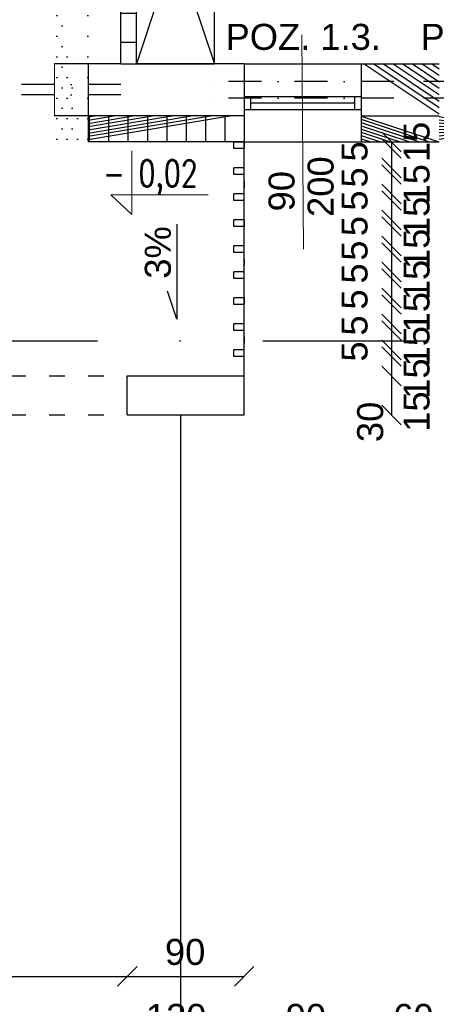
# Model space of a CAD drawing. Header units: millimetres. Extents: x 6528 to 149658, y 3342 to 12852.
# Tile 47 of 122: x 68470 to 68791, y 6587 to 7345. Entities that reach past the tile are written whole.
import ezdxf

# ---------------------------------------------------------------- set-up
doc = ezdxf.new("R2010")
doc.units = ezdxf.units.MM
doc.linetypes.add('ACAD_ISO03W100', pattern=[30, 12, -18])
doc.linetypes.add('DASHDOTX2', pattern=[50.8, 25.4, -12.7, 0, -12.7])
doc.layers.add('&_opisy_100', color=51, linetype='Continuous', lineweight=20)
doc.styles.add('Romans', font='romans.shx', dxfattribs={"width": 0.75})
doc.styles.get("Standard").update_dxf_attribs({"font": 'arial.ttf'})
doc.dimstyles.new('ISO-25', dxfattribs={"dimtxt": 2.5, "dimasz": 2.5, "dimexe": 1.25, "dimexo": 0.625, "dimtad": 1, "dimtxsty": 'Standard', "dimcen": 2.5, "dimadec": 0, "dimazin": 0, "dimtfac": 1, "dimtmove": 0, "dimatfit": 3, "dimfxl": 1, "dimarcsym": 0})
pattern_1 = [(45, (-1177794257.981769, -935731374.6151185), (-11.22532015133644, 11.22532015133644), [])]
pattern_2 = [(0, (-1177796886.520526, -935731374.6151185), (3.96875, 7.9375), [0, -7.9375])]

# ---------------------------------------------------------------- blocks, each defined once
blk = doc.blocks.new('_Oblique')
at = {"color": 0, "linetype": 'ByBlock', "lineweight": -2}
blk.add_line((-0.5, -0.5), (0.5, 0.5), dxfattribs=at)
blk = doc.blocks.new('*D2204')
at = {"color": 0, "lineweight": -2, "transparency": 16777216}
blk.add_line((68313.06000440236, 6558.943905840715), (68523.06000440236, 6558.943905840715), dxfattribs=at)
at = {"layer": 'Defpoints', "color": 0, "transparency": 16777216}
for p in [(68313.06000440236, 7250.670604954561), (68523.06000440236, 7250.670604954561), (68523.06000440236, 6558.943905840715)]:
    blk.add_point(p, dxfattribs=at)
at = {"color": 0, "lineweight": -2, "transparency": 16777216, "xscale": 15, "yscale": 15, "zscale": 15, "rotation": 180}
blk.add_blockref('_Oblique', (68313.06000440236, 6558.943905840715), dxfattribs=at)
at = {"color": 0, "lineweight": -2, "transparency": 16777216, "xscale": 15, "yscale": 15, "zscale": 15}
blk.add_blockref('_Oblique', (68523.06000440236, 6558.943905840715), dxfattribs=at)
at = {"color": 0, "transparency": 16777216, "insert": (68420.19908325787, 6577.617698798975), "char_height": 20, "attachment_point": 5}
blk.add_mtext('210', dxfattribs=at)
blk = doc.blocks.new('*D2165')
at = {"color": 0, "lineweight": -2, "transparency": 16777216}
blk.add_line((68523.06000440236, 6558.943905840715), (68643.06000440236, 6558.943905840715), dxfattribs=at)
at = {"layer": 'Defpoints', "color": 0, "transparency": 16777216}
for p in [(68523.06000440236, 7250.670604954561), (68643.06000440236, 7250.670604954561), (68643.06000440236, 6558.943905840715)]:
    blk.add_point(p, dxfattribs=at)
at = {"color": 0, "lineweight": -2, "transparency": 16777216, "xscale": 15, "yscale": 15, "zscale": 15, "rotation": 180}
blk.add_blockref('_Oblique', (68523.06000440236, 6558.943905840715), dxfattribs=at)
at = {"color": 0, "lineweight": -2, "transparency": 16777216, "xscale": 15, "yscale": 15, "zscale": 15}
blk.add_blockref('_Oblique', (68643.06000440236, 6558.943905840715), dxfattribs=at)
at = {"color": 0, "transparency": 16777216, "insert": (68590.65008180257, 6577.617698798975), "char_height": 20, "attachment_point": 5}
blk.add_mtext('120', dxfattribs=at)
blk = doc.blocks.new('*D2166')
at = {"color": 0, "lineweight": -2, "transparency": 16777216}
blk.add_line((68643.06000440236, 6558.943905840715), (68733.06000440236, 6558.943905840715), dxfattribs=at)
at = {"layer": 'Defpoints', "color": 0, "transparency": 16777216}
for p in [(68643.06000440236, 7250.670604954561), (68733.06000440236, 7250.670604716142), (68733.06000440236, 6558.943905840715)]:
    blk.add_point(p, dxfattribs=at)
at = {"color": 0, "lineweight": -2, "transparency": 16777216, "xscale": 15, "yscale": 15, "zscale": 15, "rotation": 180}
blk.add_blockref('_Oblique', (68643.06000440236, 6558.943905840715), dxfattribs=at)
at = {"color": 0, "lineweight": -2, "transparency": 16777216, "xscale": 15, "yscale": 15, "zscale": 15}
blk.add_blockref('_Oblique', (68733.06000440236, 6558.943905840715), dxfattribs=at)
at = {"color": 0, "transparency": 16777216, "insert": (68690.5051121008, 6577.617698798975), "char_height": 20, "attachment_point": 5}
blk.add_mtext('90', dxfattribs=at)
blk = doc.blocks.new('*D2167')
at = {"color": 0, "lineweight": -2, "transparency": 16777216}
blk.add_line((68733.06000440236, 6558.943905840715), (68793.06000440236, 6558.943905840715), dxfattribs=at)
at = {"layer": 'Defpoints', "color": 0, "transparency": 16777216}
for p in [(68733.06000440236, 7250.670604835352), (68793.06000440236, 7250.67060507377), (68793.06000440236, 6558.943905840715)]:
    blk.add_point(p, dxfattribs=at)
at = {"color": 0, "lineweight": -2, "transparency": 16777216, "xscale": 15, "yscale": 15, "zscale": 15, "rotation": 180}
blk.add_blockref('_Oblique', (68733.06000440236, 6558.943905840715), dxfattribs=at)
at = {"color": 0, "lineweight": -2, "transparency": 16777216, "xscale": 15, "yscale": 15, "zscale": 15}
blk.add_blockref('_Oblique', (68793.06000440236, 6558.943905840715), dxfattribs=at)
at = {"color": 0, "transparency": 16777216, "insert": (68773.1700844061, 6577.617698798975), "char_height": 20, "attachment_point": 5}
blk.add_mtext('60', dxfattribs=at)
blk = doc.blocks.new('*D2168')
at = {"color": 0, "lineweight": -2, "transparency": 16777216}
blk.add_line((68793.06000440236, 6558.943905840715), (68883.06000440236, 6558.943905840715), dxfattribs=at)
at = {"layer": 'Defpoints', "color": 0, "transparency": 16777216}
for p in [(68793.06000440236, 7250.67060519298), (68883.06000440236, 7250.670604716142), (68883.06000440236, 6558.943905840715)]:
    blk.add_point(p, dxfattribs=at)
at = {"color": 0, "lineweight": -2, "transparency": 16777216, "xscale": 15, "yscale": 15, "zscale": 15, "rotation": 180}
blk.add_blockref('_Oblique', (68793.06000440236, 6558.943905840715), dxfattribs=at)
at = {"color": 0, "lineweight": -2, "transparency": 16777216, "xscale": 15, "yscale": 15, "zscale": 15}
blk.add_blockref('_Oblique', (68883.06000440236, 6558.943905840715), dxfattribs=at)
at = {"color": 0, "transparency": 16777216, "insert": (68840.5051121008, 6577.617698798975), "char_height": 20, "attachment_point": 5}
blk.add_mtext('90', dxfattribs=at)
blk = doc.blocks.new('*D2174')
at = {"color": 0, "lineweight": -2, "transparency": 16777216}
blk.add_line((67478.06000440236, 6508.943905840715), (69325.06000440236, 6508.943905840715), dxfattribs=at)
at = {"layer": 'Defpoints', "color": 0, "transparency": 16777216}
for p in [(67478.06000440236, 7250.670604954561), (69325.06000440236, 7045.670604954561), (69325.06000440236, 6508.943905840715)]:
    blk.add_point(p, dxfattribs=at)
at = {"color": 0, "lineweight": -2, "transparency": 16777216, "xscale": 15, "yscale": 15, "zscale": 15, "rotation": 180}
blk.add_blockref('_Oblique', (67478.06000440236, 6508.943905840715), dxfattribs=at)
at = {"color": 0, "lineweight": -2, "transparency": 16777216, "xscale": 15, "yscale": 15, "zscale": 15}
blk.add_blockref('_Oblique', (69325.06000440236, 6508.943905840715), dxfattribs=at)
at = {"color": 0, "transparency": 16777216, "insert": (68416.71875541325, 6527.617698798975), "char_height": 20, "attachment_point": 5}
blk.add_mtext('1846', dxfattribs=at)
blk = doc.blocks.new('*D2145')
at = {"color": 0, "lineweight": -2, "transparency": 16777216}
blk.add_line((68283.06000440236, 6608.943905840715), (68553.06000440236, 6608.943905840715), dxfattribs=at)
at = {"layer": 'Defpoints', "color": 0, "transparency": 16777216}
for p in [(68283.06000440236, 7040.670604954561), (68553.06000440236, 7040.670604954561), (68553.06000440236, 6608.943905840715)]:
    blk.add_point(p, dxfattribs=at)
at = {"color": 0, "lineweight": -2, "transparency": 16777216, "xscale": 15, "yscale": 15, "zscale": 15, "rotation": 180}
blk.add_blockref('_Oblique', (68283.06000440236, 6608.943905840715), dxfattribs=at)
at = {"color": 0, "lineweight": -2, "transparency": 16777216, "xscale": 15, "yscale": 15, "zscale": 15}
blk.add_blockref('_Oblique', (68553.06000440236, 6608.943905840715), dxfattribs=at)
at = {"color": 0, "transparency": 16777216, "insert": (68365.87610666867, 6627.617698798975), "char_height": 20, "attachment_point": 5}
blk.add_mtext('270', dxfattribs=at)
blk = doc.blocks.new('*D2146')
at = {"color": 0, "lineweight": -2, "transparency": 16777216}
blk.add_line((68553.06000440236, 6608.943905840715), (68643.06000416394, 6608.943905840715), dxfattribs=at)
at = {"layer": 'Defpoints', "color": 0, "transparency": 16777216}
for p in [(68553.06000440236, 7040.670604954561), (68643.06000416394, 7040.670604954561), (68643.06000416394, 6608.943905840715)]:
    blk.add_point(p, dxfattribs=at)
at = {"color": 0, "lineweight": -2, "transparency": 16777216, "xscale": 15, "yscale": 15, "zscale": 15, "rotation": 180}
blk.add_blockref('_Oblique', (68553.06000440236, 6608.943905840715), dxfattribs=at)
at = {"color": 0, "lineweight": -2, "transparency": 16777216, "xscale": 15, "yscale": 15, "zscale": 15}
blk.add_blockref('_Oblique', (68643.06000416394, 6608.943905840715), dxfattribs=at)
at = {"color": 0, "transparency": 16777216, "insert": (68597.60687081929, 6627.617698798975), "char_height": 20, "attachment_point": 5}
blk.add_mtext('90', dxfattribs=at)
blk = doc.blocks.new('*D2149')
at = {"color": 0, "lineweight": -2, "transparency": 16777216}
blk.add_line((68756.28275101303, 7070.670604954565), (68756.28275101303, 7040.670604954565), dxfattribs=at)
at = {"layer": 'Defpoints', "color": 0, "transparency": 16777216}
for p in [(68643.06000440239, 7070.670604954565), (68643.06000416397, 7040.670604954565), (68756.28275101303, 7040.670604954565)]:
    blk.add_point(p, dxfattribs=at)
at = {"color": 0, "lineweight": -2, "transparency": 16777216, "xscale": 15, "yscale": 15, "zscale": 15}
for p, rotation in [((68756.28275101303, 7070.670604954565), 90), ((68756.28275101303, 7040.670604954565), 270)]:
    blk.add_blockref('_Oblique', p, dxfattribs=dict(at, rotation=rotation))
at = {"color": 0, "transparency": 16777216, "insert": (68740.05962746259, 7035.355508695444), "char_height": 20, "attachment_point": 5, "rotation": 90}
blk.add_mtext('30', dxfattribs=at)
blk = doc.blocks.new('*D2150')
at = {"color": 0, "lineweight": -2, "transparency": 16777216}
blk.add_line((68756.28275005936, 7145.670606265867), (68756.28275005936, 7130.670606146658), dxfattribs=at)
at = {"layer": 'Defpoints', "color": 0, "transparency": 16777216}
for p in [(68643.06000440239, 7145.670606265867), (68643.06000440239, 7130.670606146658), (68756.28275005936, 7130.670606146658)]:
    blk.add_point(p, dxfattribs=at)
at = {"color": 0, "lineweight": -2, "transparency": 16777216, "xscale": 15, "yscale": 15, "zscale": 15}
for p, rotation in [((68756.28275005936, 7145.670606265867), 90), ((68756.28275005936, 7130.670606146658), 270)]:
    blk.add_blockref('_Oblique', p, dxfattribs=dict(at, rotation=rotation))
at = {"color": 0, "transparency": 16777216, "insert": (68775.72689240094, 7119.729181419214), "char_height": 20, "attachment_point": 5, "rotation": 90}
blk.add_mtext('15', dxfattribs=at)
blk = doc.blocks.new('*D2151')
at = {"color": 0, "lineweight": -2, "transparency": 16777216}
blk.add_line((68756.28274481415, 7150.670606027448), (68756.28274481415, 7145.670605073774), dxfattribs=at)
at = {"layer": 'Defpoints', "color": 0, "transparency": 16777216}
for p in [(68643.06000440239, 7150.670606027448), (68643.06000440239, 7145.670605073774), (68756.28274481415, 7145.670605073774)]:
    blk.add_point(p, dxfattribs=at)
at = {"color": 0, "lineweight": -2, "transparency": 16777216, "xscale": 15, "yscale": 15, "zscale": 15}
for p, rotation in [((68756.28274481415, 7150.670606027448), 90), ((68756.28274481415, 7145.670605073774), 270)]:
    blk.add_blockref('_Oblique', p, dxfattribs=dict(at, rotation=rotation))
at = {"color": 0, "transparency": 16777216, "insert": (68728.02624623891, 7149.489510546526), "char_height": 20, "attachment_point": 5, "rotation": 90}
blk.add_mtext('5', dxfattribs=at)
blk = doc.blocks.new('*D2152')
at = {"color": 0, "lineweight": -2, "transparency": 16777216}
blk.add_line((68756.28274242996, 7165.670606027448), (68756.28274242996, 7150.670606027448), dxfattribs=at)
at = {"layer": 'Defpoints', "color": 0, "transparency": 16777216}
for p in [(68643.06000440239, 7165.670606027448), (68643.06000440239, 7150.670606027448), (68756.28274242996, 7150.670606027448)]:
    blk.add_point(p, dxfattribs=at)
at = {"color": 0, "lineweight": -2, "transparency": 16777216, "xscale": 15, "yscale": 15, "zscale": 15}
for p, rotation in [((68756.28274242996, 7165.670606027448), 90), ((68756.28274242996, 7150.670606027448), 270)]:
    blk.add_blockref('_Oblique', p, dxfattribs=dict(at, rotation=rotation))
at = {"color": 0, "transparency": 16777216, "insert": (68775.72688620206, 7144.464489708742), "char_height": 20, "attachment_point": 5, "rotation": 90}
blk.add_mtext('15', dxfattribs=at)
blk = doc.blocks.new('*D2153')
at = {"color": 0, "lineweight": -2, "transparency": 16777216}
blk.add_line((68756.28273766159, 7170.67060578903), (68756.28273766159, 7165.670606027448), dxfattribs=at)
at = {"layer": 'Defpoints', "color": 0, "transparency": 16777216}
for p in [(68643.05999081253, 7170.67060578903), (68643.05999605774, 7165.670606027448), (68756.28273766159, 7165.670606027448)]:
    blk.add_point(p, dxfattribs=at)
at = {"color": 0, "lineweight": -2, "transparency": 16777216, "xscale": 15, "yscale": 15, "zscale": 15}
for p, rotation in [((68756.28273766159, 7170.67060578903), 90), ((68756.28273766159, 7165.670606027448), 270)]:
    blk.add_blockref('_Oblique', p, dxfattribs=dict(at, rotation=rotation))
at = {"color": 0, "transparency": 16777216, "insert": (68728.02624004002, 7167.063276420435), "char_height": 20, "attachment_point": 5, "rotation": 90}
blk.add_mtext('5', dxfattribs=at)
blk = doc.blocks.new('*D2154')
at = {"color": 0, "lineweight": -2, "transparency": 16777216}
blk.add_line((68756.28273575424, 7185.670605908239), (68756.28273575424, 7170.67060578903), dxfattribs=at)
at = {"layer": 'Defpoints', "color": 0, "transparency": 16777216}
for p in [(68643.05998890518, 7185.670605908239), (68643.05999081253, 7170.67060578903), (68756.28273575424, 7170.67060578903)]:
    blk.add_point(p, dxfattribs=at)
at = {"color": 0, "lineweight": -2, "transparency": 16777216, "xscale": 15, "yscale": 15, "zscale": 15}
for p, rotation in [((68756.28273575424, 7185.670605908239), 90), ((68756.28273575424, 7170.67060578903), 270)]:
    blk.add_blockref('_Oblique', p, dxfattribs=dict(at, rotation=rotation))
at = {"color": 0, "transparency": 16777216, "insert": (68775.7268790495, 7168.414448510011), "char_height": 20, "attachment_point": 5, "rotation": 90}
blk.add_mtext('15', dxfattribs=at)
blk = doc.blocks.new('*D2155')
at = {"color": 0, "lineweight": -2, "transparency": 16777216}
blk.add_line((68756.28273050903, 7190.67060566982), (68756.28273050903, 7185.670605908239), dxfattribs=at)
at = {"layer": 'Defpoints', "color": 0, "transparency": 16777216}
for p in [(68643.06000440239, 7190.67060566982), (68643.05998890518, 7185.670605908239), (68756.28273050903, 7185.670605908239)]:
    blk.add_point(p, dxfattribs=at)
at = {"color": 0, "lineweight": -2, "transparency": 16777216, "xscale": 15, "yscale": 15, "zscale": 15}
for p, rotation in [((68756.28273050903, 7190.67060566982), 90), ((68756.28273050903, 7185.670605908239), 270)]:
    blk.add_blockref('_Oblique', p, dxfattribs=dict(at, rotation=rotation))
at = {"color": 0, "transparency": 16777216, "insert": (68728.02623288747, 7185.916673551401), "char_height": 20, "attachment_point": 5, "rotation": 90}
blk.add_mtext('5', dxfattribs=at)
blk = doc.blocks.new('*D2156')
at = {"color": 0, "lineweight": -2, "transparency": 16777216}
blk.add_line((68756.28272812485, 7205.67060566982), (68756.28272812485, 7190.67060566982), dxfattribs=at)
at = {"layer": 'Defpoints', "color": 0, "transparency": 16777216}
for p in [(68643.05998175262, 7205.67060566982), (68643.05998365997, 7190.67060566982), (68756.28272812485, 7190.67060566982)]:
    blk.add_point(p, dxfattribs=at)
at = {"color": 0, "lineweight": -2, "transparency": 16777216, "xscale": 15, "yscale": 15, "zscale": 15}
for p, rotation in [((68756.28272812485, 7205.67060566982), 90), ((68756.28272812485, 7190.67060566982), 270)]:
    blk.add_blockref('_Oblique', p, dxfattribs=dict(at, rotation=rotation))
at = {"color": 0, "transparency": 16777216, "insert": (68775.72687189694, 7192.987590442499), "char_height": 20, "attachment_point": 5, "rotation": 90}
blk.add_mtext('15', dxfattribs=at)
blk = doc.blocks.new('*D2157')
at = {"color": 0, "lineweight": -2, "transparency": 16777216}
blk.add_line((68756.28272335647, 7210.670605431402), (68756.28272335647, 7205.67060566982), dxfattribs=at)
at = {"layer": 'Defpoints', "color": 0, "transparency": 16777216}
for p in [(68643.05994145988, 7210.670605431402), (68643.05998175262, 7205.67060566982), (68756.28272335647, 7205.67060566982)]:
    blk.add_point(p, dxfattribs=at)
at = {"color": 0, "lineweight": -2, "transparency": 16777216, "xscale": 15, "yscale": 15, "zscale": 15}
for p, rotation in [((68756.28272335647, 7210.670605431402), 90), ((68756.28272335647, 7205.67060566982), 270)]:
    blk.add_blockref('_Oblique', p, dxfattribs=dict(at, rotation=rotation))
at = {"color": 0, "transparency": 16777216, "insert": (68728.02622573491, 7205.552328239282), "char_height": 20, "attachment_point": 5, "rotation": 90}
blk.add_mtext('5', dxfattribs=at)
blk = doc.blocks.new('*D2158')
at = {"color": 0, "lineweight": -2, "transparency": 16777216}
blk.add_line((68756.28268592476, 7225.670603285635), (68756.28268592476, 7210.670605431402), dxfattribs=at)
at = {"layer": 'Defpoints', "color": 0, "transparency": 16777216}
for p in [(68643.0599416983, 7225.670603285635), (68643.05994145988, 7210.670605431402), (68756.28268592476, 7210.670605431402)]:
    blk.add_point(p, dxfattribs=at)
at = {"color": 0, "lineweight": -2, "transparency": 16777216, "xscale": 15, "yscale": 15, "zscale": 15}
for p, rotation in [((68756.28268592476, 7225.670603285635), 90), ((68756.28268592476, 7210.670605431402), 270)]:
    blk.add_blockref('_Oblique', p, dxfattribs=dict(at, rotation=rotation))
at = {"color": 0, "transparency": 16777216, "insert": (68775.72682969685, 7218.096168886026), "char_height": 20, "attachment_point": 5, "rotation": 90}
blk.add_mtext('15', dxfattribs=at)
blk = doc.blocks.new('*D2159')
at = {"color": 0, "lineweight": -2, "transparency": 16777216}
blk.add_line((68756.28268020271, 7230.670603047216), (68756.28268020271, 7225.670603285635), dxfattribs=at)
at = {"layer": 'Defpoints', "color": 0, "transparency": 16777216}
for p in [(68643.05993955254, 7225.670603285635), (68643.0599416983, 7230.670603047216), (68756.28268020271, 7225.670603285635)]:
    blk.add_point(p, dxfattribs=at)
at = {"color": 0, "lineweight": -2, "transparency": 16777216, "xscale": 15, "yscale": 15, "zscale": 15}
for p, rotation in [((68756.28268020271, 7230.670603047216), 90), ((68756.28268020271, 7225.670603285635), 270)]:
    blk.add_blockref('_Oblique', p, dxfattribs=dict(at, rotation=rotation))
at = {"color": 0, "transparency": 16777216, "insert": (68728.02618353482, 7223.352094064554), "char_height": 20, "attachment_point": 5, "rotation": 90}
blk.add_mtext('5', dxfattribs=at)
blk = doc.blocks.new('*D2160')
at = {"color": 0, "lineweight": -2, "transparency": 16777216}
blk.add_line((68756.28271286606, 7245.670602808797), (68756.28271286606, 7230.670605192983), dxfattribs=at)
at = {"layer": 'Defpoints', "color": 0, "transparency": 16777216}
for p in [(68643.05996959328, 7245.670602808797), (68643.05996935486, 7230.670605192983), (68756.28271286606, 7230.670605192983)]:
    blk.add_point(p, dxfattribs=at)
at = {"color": 0, "lineweight": -2, "transparency": 16777216, "xscale": 15, "yscale": 15, "zscale": 15}
for p, rotation in [((68756.28271286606, 7245.670602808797), 90), ((68756.28271286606, 7230.670605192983), 270)]:
    blk.add_blockref('_Oblique', p, dxfattribs=dict(at, rotation=rotation))
at = {"color": 0, "transparency": 16777216, "insert": (68775.72685759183, 7250.670604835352), "char_height": 20, "attachment_point": 5, "rotation": 90}
blk.add_mtext('15', dxfattribs=at)
blk = doc.blocks.new('*D2161')
at = {"color": 0, "lineweight": -2, "transparency": 16777216}
blk.add_line((68756.28270762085, 7250.670602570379), (68756.28270762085, 7245.670602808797), dxfattribs=at)
at = {"layer": 'Defpoints', "color": 0, "transparency": 16777216}
for p in [(68643.05996959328, 7250.670602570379), (68643.05996744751, 7245.670602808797), (68756.28270762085, 7245.670602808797)]:
    blk.add_point(p, dxfattribs=at)
at = {"color": 0, "lineweight": -2, "transparency": 16777216, "xscale": 15, "yscale": 15, "zscale": 15}
for p, rotation in [((68756.28270762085, 7250.670602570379), 90), ((68756.28270762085, 7245.670602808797), 270)]:
    blk.add_blockref('_Oblique', p, dxfattribs=dict(at, rotation=rotation))
at = {"color": 0, "transparency": 16777216, "insert": (68728.0262114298, 7243.352093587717), "char_height": 20, "attachment_point": 5, "rotation": 90}
blk.add_mtext('5', dxfattribs=at)
blk = doc.blocks.new('*D2471')
at = {"color": 0, "lineweight": -2, "transparency": 16777216}
blk.add_line((68756.28275816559, 7125.670603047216), (68756.28275816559, 7110.670602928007), dxfattribs=at)
at = {"layer": 'Defpoints', "color": 0, "transparency": 16777216}
for p in [(68643.06001155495, 7125.670603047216), (68643.06001155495, 7110.670602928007), (68756.28275816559, 7110.670602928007)]:
    blk.add_point(p, dxfattribs=at)
at = {"color": 0, "lineweight": -2, "transparency": 16777216, "xscale": 15, "yscale": 15, "zscale": 15}
for p, rotation in [((68756.28275816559, 7125.670603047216), 90), ((68756.28275816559, 7110.670602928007), 270)]:
    blk.add_blockref('_Oblique', p, dxfattribs=dict(at, rotation=rotation))
at = {"color": 0, "transparency": 16777216, "insert": (68775.7268995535, 7093.573825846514), "char_height": 20, "attachment_point": 5, "rotation": 90}
blk.add_mtext('15', dxfattribs=at)
blk = doc.blocks.new('*D2472')
at = {"color": 0, "lineweight": -2, "transparency": 16777216}
blk.add_line((68756.28275292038, 7130.670602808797), (68756.28275292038, 7125.670601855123), dxfattribs=at)
at = {"layer": 'Defpoints', "color": 0, "transparency": 16777216}
for p in [(68643.06001155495, 7130.670602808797), (68643.06001155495, 7125.670601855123), (68756.28275292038, 7125.670601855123)]:
    blk.add_point(p, dxfattribs=at)
at = {"color": 0, "lineweight": -2, "transparency": 16777216, "xscale": 15, "yscale": 15, "zscale": 15}
for p, rotation in [((68756.28275292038, 7130.670602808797), 90), ((68756.28275292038, 7125.670601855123), 270)]:
    blk.add_blockref('_Oblique', p, dxfattribs=dict(at, rotation=rotation))
at = {"color": 0, "transparency": 16777216, "insert": (68728.02625339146, 7129.489507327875), "char_height": 20, "attachment_point": 5, "rotation": 90}
blk.add_mtext('5', dxfattribs=at)
blk = doc.blocks.new('*D2473')
at = {"color": 0, "lineweight": -2, "transparency": 16777216}
blk.add_line((68756.28276579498, 7105.670599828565), (68756.28276579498, 7090.670599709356), dxfattribs=at)
at = {"layer": 'Defpoints', "color": 0, "transparency": 16777216}
for p in [(68643.06001966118, 7105.670599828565), (68643.06001966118, 7090.670599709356), (68756.28276579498, 7090.670599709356)]:
    blk.add_point(p, dxfattribs=at)
at = {"color": 0, "lineweight": -2, "transparency": 16777216, "xscale": 15, "yscale": 15, "zscale": 15}
for p, rotation in [((68756.28276579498, 7105.670599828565), 90), ((68756.28276579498, 7090.670599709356), 270)]:
    blk.add_blockref('_Oblique', p, dxfattribs=dict(at, rotation=rotation))
at = {"color": 0, "transparency": 16777216, "insert": (68775.72690765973, 7068.654494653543), "char_height": 20, "attachment_point": 5, "rotation": 90}
blk.add_mtext('15', dxfattribs=at)
blk = doc.blocks.new('*D2474')
at = {"color": 0, "lineweight": -2, "transparency": 16777216}
blk.add_line((68756.28276102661, 7110.670599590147), (68756.28276102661, 7105.670598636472), dxfattribs=at)
at = {"layer": 'Defpoints', "color": 0, "transparency": 16777216}
for p in [(68643.06001966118, 7110.670599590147), (68643.06001966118, 7105.670598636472), (68756.28276102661, 7105.670598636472)]:
    blk.add_point(p, dxfattribs=at)
at = {"color": 0, "lineweight": -2, "transparency": 16777216, "xscale": 15, "yscale": 15, "zscale": 15}
for p, rotation in [((68756.28276102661, 7110.670599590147), 90), ((68756.28276102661, 7105.670598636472), 270)]:
    blk.add_blockref('_Oblique', p, dxfattribs=dict(at, rotation=rotation))
at = {"color": 0, "transparency": 16777216, "insert": (68728.0262614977, 7109.489504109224), "char_height": 20, "attachment_point": 5, "rotation": 90}
blk.add_mtext('5', dxfattribs=at)
blk = doc.blocks.new('*D2475')
at = {"color": 0, "lineweight": -2, "transparency": 16777216}
blk.add_line((68756.28277342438, 7085.670596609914), (68756.28277342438, 7070.670596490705), dxfattribs=at)
at = {"layer": 'Defpoints', "color": 0, "transparency": 16777216}
for p in [(68643.06002776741, 7085.670596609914), (68643.06002776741, 7070.670596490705), (68756.28277342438, 7070.670596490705)]:
    blk.add_point(p, dxfattribs=at)
at = {"color": 0, "lineweight": -2, "transparency": 16777216, "xscale": 15, "yscale": 15, "zscale": 15}
for p, rotation in [((68756.28277342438, 7085.670596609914), 90), ((68756.28277342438, 7070.670596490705), 270)]:
    blk.add_blockref('_Oblique', p, dxfattribs=dict(at, rotation=rotation))
at = {"color": 0, "transparency": 16777216, "insert": (68775.72691576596, 7043.254102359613), "char_height": 20, "attachment_point": 5, "rotation": 90}
blk.add_mtext('15', dxfattribs=at)
blk = doc.blocks.new('*D2476')
at = {"color": 0, "lineweight": -2, "transparency": 16777216}
blk.add_line((68756.28276913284, 7090.670596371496), (68756.28276913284, 7085.670595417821), dxfattribs=at)
at = {"layer": 'Defpoints', "color": 0, "transparency": 16777216}
for p in [(68643.06002776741, 7090.670596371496), (68643.06002776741, 7085.670595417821), (68756.28276913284, 7085.670595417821)]:
    blk.add_point(p, dxfattribs=at)
at = {"color": 0, "lineweight": -2, "transparency": 16777216, "xscale": 15, "yscale": 15, "zscale": 15}
for p, rotation in [((68756.28276913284, 7090.670596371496), 90), ((68756.28276913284, 7085.670595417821), 270)]:
    blk.add_blockref('_Oblique', p, dxfattribs=dict(at, rotation=rotation))
at = {"color": 0, "transparency": 16777216, "insert": (68728.02626960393, 7089.489500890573), "char_height": 20, "attachment_point": 5, "rotation": 90}
blk.add_mtext('5', dxfattribs=at)

msp = doc.modelspace()

# ---------------------------------------------------------------- hatches: boundary and pattern name
h = msp.add_hatch()
h.set_pattern_fill('ANSI31', color=256, scale=5)
h.set_pattern_definition(pattern_1)
h.paths.add_polyline_path([(68288.06000535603, 7490.670604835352), (68313.06000535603, 7490.670604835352), (68313.06000535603, 7502.670604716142), (68288.06000535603, 7502.670604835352), (68228.06000535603, 7502.670604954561), (68228.06000535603, 7687.670604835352), (68228.06000511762, 7687.670604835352), (68216.06000535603, 7687.670604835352), (68216.06000535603, 7502.670604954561), (68216.06000535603, 7490.670604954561), (68276.06000535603, 7490.670604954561), (68276.06000535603, 7310.670604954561), (68288.06000535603, 7310.670604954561)])
h.paths.add_polyline_path([(68560.06000535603, 7490.670604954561), (68620.06000535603, 7490.670604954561), (68620.06000535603, 7502.670604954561), (68620.06000535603, 7687.670604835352), (68608.06000535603, 7687.670604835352), (68608.06000535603, 7502.670604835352), (68560.06000535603, 7502.670604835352), (68548.06000535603, 7502.670604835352), (68523.06000535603, 7502.670604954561), (68523.06000535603, 7490.670604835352), (68548.06000535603, 7490.670604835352), (68548.06000535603, 7310.670604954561), (68548.06000559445, 7310.670604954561), (68560.06000535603, 7310.670604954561)])
h = msp.add_hatch()
h.set_pattern_fill('DOTS', color=256, scale=5)
h.set_pattern_definition(pattern_2)
h.paths.add_polyline_path([(68344.06001274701, 7310.670604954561), (68313.06000440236, 7310.67060507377), (68313.06000440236, 7293.670604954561), (68315.56000440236, 7293.670604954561), (68315.56000440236, 7290.670604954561), (68344.06001274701, 7290.670604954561)])
h.paths.add_polyline_path([(68344.06001274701, 7290.670604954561), (68320.56000440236, 7290.670604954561), (68320.56000440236, 7270.67060507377), (68344.06001274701, 7270.670604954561)])
h.paths.add_polyline_path([(68320.56000440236, 7290.670604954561), (68315.56000440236, 7290.670604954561), (68315.56000440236, 7287.670604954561), (68315.56000440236, 7270.67060507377), (68320.56000440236, 7270.67060507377)])
h.paths.add_polyline_path([(68315.56000440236, 7287.670604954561), (68313.06000440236, 7287.670604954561), (68313.06000440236, 7270.67060507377), (68315.56000440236, 7270.67060507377)])
h.paths.add_polyline_path([(68523.06000440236, 7310.670604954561), (68497.06001274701, 7310.67060507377), (68497.06001274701, 7290.670604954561), (68520.45483296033, 7290.670604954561), (68520.45483296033, 7293.670604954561), (68523.06000440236, 7293.670604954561)], flags=17)
h.paths.add_polyline_path([(68515.45483296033, 7290.670604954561), (68497.06001274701, 7290.670604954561), (68497.06001274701, 7270.670604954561), (68515.45483296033, 7270.67060507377)])
h.paths.add_polyline_path([(68520.45483296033, 7287.670604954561), (68520.45483296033, 7290.670604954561), (68515.45483296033, 7290.670604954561), (68515.45483296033, 7270.67060507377), (68520.45483296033, 7270.67060507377)], flags=17)
h.paths.add_polyline_path([(68523.06000440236, 7310.670604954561), (68497.06001274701, 7310.67060507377), (68497.06001274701, 7290.670604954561), (68520.45483296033, 7290.670604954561), (68520.45483296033, 7287.670604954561), (68520.45483296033, 7270.67060507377), (68523.06000440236, 7270.67060507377)])
h = msp.add_hatch()
h.set_pattern_fill('DOTS', color=256, scale=5)
h.set_pattern_definition(pattern_2)
h.paths.add_polyline_path([(68523.06000440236, 7310.670604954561), (68497.06001274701, 7310.67060507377), (68497.06001274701, 7290.670604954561), (68520.45483296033, 7290.670604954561), (68520.45483296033, 7293.670604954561), (68523.06000440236, 7293.670604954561)])
h = msp.add_hatch()
h.set_pattern_fill('ANSI31', color=256, scale=5)
h.set_pattern_definition([(45, (-1177796886.520526, -935731374.6151185), (-11.22532015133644, 11.22532015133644), [])])
h.paths.add_polyline_path([(68793.06000440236, 7310.670604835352), (68733.06000440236, 7310.670604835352), (68733.06000440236, 7270.670604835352), (68793.06000440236, 7270.670604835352)])
h.paths.add_polyline_path([(68953.06001274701, 7310.670604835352), (68883.06000440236, 7310.670604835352), (68883.06000440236, 7270.670604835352), (68953.06001274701, 7270.670604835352)])
h = msp.add_hatch()
h.set_pattern_fill('ANSI37', color=256, scale=5)
h.set_pattern_definition([(45, (-1177794257.981769, -935731374.6151185), (-11.22532015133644, 11.22532015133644), []), (135, (-1177794257.981769, -935731374.6151185), (-11.22532015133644, -11.22532015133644), [])])
h.paths.add_polyline_path([(67748.06000440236, 7270.670604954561), (67688.06000440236, 7270.670604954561), (67688.06000440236, 7250.670604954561), (67748.06000440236, 7250.670604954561)])
h.paths.add_polyline_path([(67953.06000440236, 7270.67060507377), (67838.06000440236, 7270.67060507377), (67838.06000440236, 7250.670604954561), (67953.06000440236, 7250.670604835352)])
h.paths.add_polyline_path([(68103.06000440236, 7270.67060507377), (68043.06000440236, 7270.67060507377), (68043.06000440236, 7250.670604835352), (68103.06000440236, 7250.67060507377), (68103.06000440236, 7250.67060519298)])
h.paths.add_polyline_path([(68313.06000440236, 7270.67060507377), (68193.06000440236, 7270.67060507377), (68193.06000440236, 7250.67060519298), (68313.06000440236, 7250.670605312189)])
h.paths.add_polyline_path([(68643.06000440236, 7270.67060507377), (68523.06000440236, 7270.67060507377), (68523.06000440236, 7250.67060507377), (68643.06000440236, 7250.67060507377), (68643.06000440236, 7250.67060519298)])
h.paths.add_polyline_path([(68793.06000440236, 7270.670604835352), (68733.06000440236, 7270.670604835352), (68733.06000440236, 7250.670604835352), (68793.06000440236, 7250.670604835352), (68793.06000440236, 7250.67060519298)])
h.paths.add_polyline_path([(68998.06000440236, 7270.670604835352), (68883.06000440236, 7270.670604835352), (68883.06000440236, 7250.670604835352), (68998.06000440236, 7250.670604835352), (68998.06000440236, 7250.67060519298)])
h.paths.add_polyline_path([(69148.06000440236, 7270.670604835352), (69088.06000440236, 7270.670604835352), (69088.06000440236, 7250.670604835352), (69148.06000440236, 7250.670604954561)])
h = msp.add_hatch()
h.set_pattern_fill('ANSI31', color=256, scale=5)
h.set_pattern_definition(pattern_1)
h.paths.add_polyline_path([(68283.06000440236, 7040.670604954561), (68283.06000440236, 7070.67060507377), (68193.06000440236, 7070.670604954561), (68193.06000440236, 7040.670604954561)])
h.paths.add_polyline_path([(68643.06000440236, 7040.670604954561), (68643.06000440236, 7070.670604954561), (68553.06000440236, 7070.67060507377), (68553.06000440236, 7040.67060507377)])

# ---------------------------------------------------------------- linework, layer by layer
at = {"layer": '&_opisy_100', "color": 0}
msp.add_lwpolyline([(68556.54721634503, 7243.888765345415), (68556.54721634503, 7194.891849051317), (68540.48407189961, 7209.924946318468), (68615.35497467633, 7209.924946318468)], dxfattribs=at)
at = {"lineweight": 30}
for p, q in [((68548.06000535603, 7310.670604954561), (68548.06000535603, 7490.670604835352)), ((68548.06000535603, 7310.670604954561), (68548.06000535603, 7490.670604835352)), ((68560.06000535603, 7310.670604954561), (68560.06000535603, 7490.670604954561)), ((68560.06000535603, 7310.670604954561), (68560.06000535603, 7490.670604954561)), ((68548.06000559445, 7310.670604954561), (68523.06000416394, 7310.670604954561)), ((68523.06000440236, 7310.670604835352), (68523.06000440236, 7250.670604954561)), ((68548.06000535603, 7310.670604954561), (68560.06000535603, 7310.670604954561)), ((68643.06000440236, 7310.670604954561), (68560.06000535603, 7310.67060507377)), ((68643.06000440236, 7310.670604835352), (68643.06000440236, 7250.670604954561)), ((68643.06001274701, 7310.670604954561), (68643.06001274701, 7270.670604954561)), ((68733.06000440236, 7310.670604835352), (68733.06000440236, 7250.670604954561)), ((68733.06000440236, 7310.670604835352), (68793.06000440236, 7310.670604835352)), ((68643.06000440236, 7270.67060507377), (68523.06000440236, 7270.67060507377)), ((68733.06000440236, 7270.670604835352), (68793.06000440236, 7270.670604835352)), ((68643.06000440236, 7250.67060507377), (68523.06000440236, 7250.67060507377)), ((68635.06000440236, 7245.67060519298), (68635.06000440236, 7250.67060507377)), ((68635.06000440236, 7250.67060507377), (68643.06000440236, 7250.67060507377)), ((68643.06000440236, 7040.670604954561), (68643.06000440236, 7250.67060519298)), ((68643.06000440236, 7250.67060519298), (68643.06000440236, 7245.67060519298)), ((68733.06000440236, 7250.670604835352), (68793.06000440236, 7250.670604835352)), ((68643.06000440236, 7245.67060519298), (68635.06000440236, 7245.67060519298)), ((68643.06000440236, 7230.67060519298), (68635.06000440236, 7230.67060519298)), ((68635.06000440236, 7225.670605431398), (68635.06000440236, 7230.670605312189)), ((68643.06000440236, 7225.670605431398), (68635.06000440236, 7225.670605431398)), ((68643.06000440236, 7220.670605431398), (68643.06000440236, 7215.670605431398)), ((68635.06000440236, 7205.670605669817), (68635.06000440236, 7210.670605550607)), ((68643.06000440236, 7210.670605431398), (68635.06000440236, 7210.670605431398)), ((68643.06000440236, 7205.670605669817), (68635.06000440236, 7205.670605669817)), ((68643.06000440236, 7190.670605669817), (68635.06000440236, 7190.670605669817)), ((68635.06000440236, 7185.670605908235), (68635.06000440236, 7190.670605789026)), ((68643.06000440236, 7190.670605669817), (68643.06000440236, 7185.670605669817)), ((68643.06000440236, 7185.670605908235), (68635.06000440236, 7185.670605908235)), ((68643.06000440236, 7170.670605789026), (68635.06000440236, 7170.670605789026)), ((68635.06000440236, 7165.670606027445), (68635.06000440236, 7170.670605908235)), ((68643.06000440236, 7165.670606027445), (68635.06000440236, 7165.670606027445)), ((68643.06000440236, 7160.670605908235), (68643.06000440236, 7155.670605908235)), ((68643.06000440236, 7150.670606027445), (68635.06000440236, 7150.670606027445)), ((68635.06000440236, 7145.670606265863), (68635.06000440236, 7150.670606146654)), ((68643.06000440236, 7145.670606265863), (68635.06000440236, 7145.670606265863)), ((68643.06000440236, 7130.670606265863), (68635.06000440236, 7130.670606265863)), ((68635.06000440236, 7125.670606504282), (68635.06000440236, 7130.670606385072)), ((68643.06000440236, 7125.670606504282), (68635.06000440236, 7125.670606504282)), ((68643.06000440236, 7130.670606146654), (68643.06000440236, 7125.670606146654)), ((68643.06000440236, 7110.670606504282), (68635.06000440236, 7110.670606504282)), ((68635.06000440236, 7105.6706067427), (68635.06000440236, 7110.670606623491)), ((68643.06000440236, 7105.6706067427), (68635.06000440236, 7105.6706067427)), ((68643.06000440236, 7100.670606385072), (68643.06000440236, 7095.670606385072)), ((68643.06000440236, 7090.6706067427), (68635.06000440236, 7090.6706067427)), ((68635.06000440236, 7085.670606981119), (68635.06000440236, 7090.67060686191)), ((68643.06000440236, 7085.670606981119), (68635.06000440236, 7085.670606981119)), ((68553.06000416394, 7070.67060507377), (68643.06000440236, 7070.670604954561)), ((68553.06000440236, 7040.670604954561), (68553.06000440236, 7070.670604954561)), ((68553.06000416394, 7040.67060507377), (68643.06000440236, 7040.670604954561))]:
    msp.add_line(p, q, dxfattribs=at)
for p, q in [((68620.06000535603, 7490.670604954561), (68560.06000535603, 7310.67060507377)), ((68560.06000535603, 7490.670604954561), (68620.06000535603, 7310.670604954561)), ((68620.06000535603, 7310.67060507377), (68620.06000535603, 7490.670604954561)), ((68523.06000416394, 7310.670604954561), (68497.06001274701, 7310.67060507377)), ((68560.06000535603, 7310.67060507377), (68620.06000535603, 7310.67060507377)), ((68643.06000440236, 7310.670605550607), (68733.06000440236, 7310.670605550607)), ((68643.06000440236, 7285.67060519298), (68733.06000440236, 7285.67060519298)), ((68648.06000440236, 7275.67060519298), (68648.06000440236, 7285.67060519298)), ((68728.06000440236, 7275.67060519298), (68728.06000440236, 7285.67060519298)), ((68648.06000440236, 7280.67060519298), (68728.06000440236, 7280.67060519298)), ((68523.06000440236, 7270.67060507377), (68497.06001274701, 7270.670604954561)), ((68643.06000440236, 7275.67060519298), (68733.06000440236, 7275.67060519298)), ((68643.06000440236, 7275.67060519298), (68648.06000440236, 7275.67060519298)), ((68643.06000440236, 7250.67060519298), (68733.06000440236, 7250.67060519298)), ((68591.3080403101, 7187.538549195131), (68591.3080403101, 7114.493909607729)), ((68591.3080403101, 7114.493909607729), (68584.07422440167, 7135.789715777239)), ((68594.23069899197, 6449.741731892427), (68594.23069899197, 7040.67060507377))]:
    msp.add_line(p, q)
at = {"lineweight": 20}
msp.add_line((68687.35787789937, 7333.066561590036), (68688.76213114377, 7168.274648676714), dxfattribs=at)
at = {"lineweight": 0}
msp.add_line((68497.06001274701, 7310.670604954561), (68497.06001274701, 7270.670604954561), dxfattribs=at)
at = {"color": 1, "linetype": 'DASHDOTX2', "lineweight": 30}
for p, q in [((68548.06000535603, 7294.869171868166), (68288.06000535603, 7294.869171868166)), ((68758.06000440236, 7297.061866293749), (68617.06001250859, 7297.061866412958)), ((68908.06000440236, 7297.06186605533), (68767.06001250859, 7297.061866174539)), ((68548.06000535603, 7286.869171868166), (68288.06000535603, 7286.869171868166)), ((68758.06000440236, 7284.279343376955), (68617.06001250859, 7284.279343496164)), ((68908.06000440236, 7284.279343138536), (68767.06001250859, 7284.279343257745))]:
    msp.add_line(p, q, dxfattribs=at)
at = {"linetype": 'DASHDOTX2', "lineweight": 30, "ltscale": 5}
msp.add_line((67895.0444325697, 7097.637025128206), (68941.07562296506, 7097.637025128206), dxfattribs=at)
at = {"linetype": 'ACAD_ISO03W100'}
for p, q in [((68283.06000440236, 7070.670604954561), (68553.06000440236, 7070.670604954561)), ((68283.06000440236, 7040.670604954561), (68553.06000440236, 7040.670604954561))]:
    msp.add_line(p, q, dxfattribs=at)

# ---------------------------------------------------------------- texts
at = {"layer": '&_opisy_100', "color": 0, "insert": (68534.36049978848, 7236.583507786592), "char_height": 20.25, "width": 420.6382812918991, "attachment_point": 1, "rotation": 359.99999780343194, "style": 'Romans'}
msp.add_mtext('\\A1;- 0,02', dxfattribs=at)
at = {"color": 140, "char_height": 20, "attachment_point": 1}
for s, insert in [('POZ. 1.3.', (68628.66993467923, 7341.486627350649)), ('POZ. 1.2.', (68778.66993467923, 7341.48662711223))]:
    msp.add_mtext_dynamic_manual_height_columns(s, width=221.7822774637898, gutter_width=12.5, heights=[0], dxfattribs=dict(at, insert=insert))
at = {"lineweight": 20, "char_height": 20, "attachment_point": 1, "rotation": 89.99999999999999}
for s, width, insert in [('200', 37.211574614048, (68691.76876013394, 7192.987112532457)), ('\\pt0;90', 37.211574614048, (68661.75929849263, 7197.242182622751)), ('\\pt0,20;3%', 98.90418893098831, (68566.55166142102, 7145.480880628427))]:
    msp.add_mtext_dynamic_manual_height_columns(s, width=width, gutter_width=12.5, heights=[0], dxfattribs=dict(at, insert=insert))

# ---------------------------------------------------------------- dimensions: what is measured, and where the dimension line sits
for base, p1, p2, picture, middle in [((68756.28271286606, 7230.670605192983), (68643.05996959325, 7245.670602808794), (68643.05996935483, 7230.67060519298), '*D2160', (68775.72685759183, 7250.670604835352)), ((68756.28270762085, 7245.670602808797), (68643.05996959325, 7250.670602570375), (68643.05996744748, 7245.670602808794), '*D2161', (68728.0262114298, 7243.352093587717)), ((68756.28268020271, 7225.670603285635), (68643.05994169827, 7230.670603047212), (68643.0599395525, 7225.670603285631), '*D2159', (68728.02618353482, 7223.352094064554)), ((68756.28268592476, 7210.670605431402), (68643.05994169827, 7225.670603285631), (68643.05994145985, 7210.670605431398), '*D2158', (68775.72682969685, 7218.096168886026)), ((68756.28272335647, 7205.67060566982), (68643.05994145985, 7210.670605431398), (68643.0599817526, 7205.670605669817), '*D2157', (68728.02622573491, 7205.552328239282)), ((68756.28272812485, 7190.67060566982), (68643.0599817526, 7205.670605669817), (68643.05998365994, 7190.670605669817), '*D2156', (68775.72687189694, 7192.987590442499)), ((68756.28273050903, 7185.670605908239), (68643.06000440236, 7190.670605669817), (68643.05998890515, 7185.670605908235), '*D2155', (68728.02623288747, 7185.916673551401)), ((68756.28273575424, 7170.67060578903), (68643.05998890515, 7185.670605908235), (68643.0599908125, 7170.670605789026), '*D2154', (68775.7268790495, 7168.414448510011)), ((68756.28273766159, 7165.670606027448), (68643.0599908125, 7170.670605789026), (68643.05999605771, 7165.670606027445), '*D2153', (68728.02624004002, 7167.063276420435)), ((68756.28274242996, 7150.670606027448), (68643.06000440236, 7165.670606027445), (68643.06000440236, 7150.670606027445), '*D2152', (68775.72688620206, 7144.464489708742)), ((68756.28274481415, 7145.670605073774), (68643.06000440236, 7150.670606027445), (68643.06000440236, 7145.67060507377), '*D2151', (68728.02624623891, 7149.489510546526)), ((68756.28275005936, 7130.670606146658), (68643.06000440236, 7145.670606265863), (68643.06000440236, 7130.670606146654), '*D2150', (68775.72689240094, 7119.729181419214)), ((68756.28275292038, 7125.670601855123), (68643.06001155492, 7130.670602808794), (68643.06001155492, 7125.670601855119), '*D2472', (68728.02625339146, 7129.489507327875)), ((68756.28275816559, 7110.670602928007), (68643.06001155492, 7125.670603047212), (68643.06001155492, 7110.670602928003), '*D2471', (68775.7268995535, 7093.573825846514)), ((68756.28276102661, 7105.670598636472), (68643.06001966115, 7110.670599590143), (68643.06001966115, 7105.670598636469), '*D2474', (68728.0262614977, 7109.489504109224)), ((68756.28276579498, 7090.670599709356), (68643.06001966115, 7105.670599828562), (68643.06001966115, 7090.670599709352), '*D2473', (68775.72690765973, 7068.654494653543)), ((68756.28276913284, 7085.670595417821), (68643.06002776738, 7090.670596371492), (68643.06002776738, 7085.670595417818), '*D2476', (68728.02626960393, 7089.489500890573)), ((68756.28277342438, 7070.670596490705), (68643.06002776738, 7085.670596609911), (68643.06002776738, 7070.670596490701), '*D2475', (68775.72691576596, 7043.254102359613)), ((68756.28275101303, 7040.670604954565), (68643.06000440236, 7070.670604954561), (68643.06000416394, 7040.670604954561), '*D2149', (68740.05962746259, 7035.355508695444))]:
    dim = msp.add_linear_dim(base=base, p1=p1, p2=p2, angle=90, dimstyle='ISO-25', override={"dimtxt": 20, "dimasz": 15, "dimblk1": 'Oblique', "dimblk2": 'Oblique', "dimsah": 1, "dimse1": 1, "dimse2": 1, "dimtmove": 2})
    dim.commit()
    dim.dimension.update_dxf_attribs({"geometry": picture, "text_midpoint": middle, "dimtype": 160})
dim = msp.add_linear_dim(base=(69325.06000440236, 6508.943905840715), p1=(67478.06000440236, 7250.670604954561), p2=(69325.06000440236, 7045.670604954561), text='1846', dimstyle='ISO-25', override={"dimtxt": 20, "dimasz": 15, "dimblk1": 'Oblique', "dimblk2": 'Oblique', "dimsah": 1, "dimse1": 1, "dimse2": 1, "dimtmove": 2})
dim.commit()
dim.dimension.update_dxf_attribs({"geometry": '*D2174', "text_midpoint": (68416.71875541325, 6527.617698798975), "dimtype": 160})
for base, p1, p2, picture, middle in [((68523.06000440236, 6558.943905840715), (68313.06000440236, 7250.670604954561), (68523.06000440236, 7250.670604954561), '*D2204', (68420.19908325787, 6577.617698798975)), ((68643.06000440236, 6558.943905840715), (68523.06000440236, 7250.670604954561), (68643.06000440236, 7250.670604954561), '*D2165', (68590.65008180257, 6577.617698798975)), ((68733.06000440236, 6558.943905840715), (68643.06000440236, 7250.670604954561), (68733.06000440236, 7250.670604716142), '*D2166', (68690.5051121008, 6577.617698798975)), ((68793.06000440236, 6558.943905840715), (68733.06000440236, 7250.670604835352), (68793.06000440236, 7250.67060507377), '*D2167', (68773.1700844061, 6577.617698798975)), ((68883.06000440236, 6558.943905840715), (68793.06000440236, 7250.67060519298), (68883.06000440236, 7250.670604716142), '*D2168', (68840.5051121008, 6577.617698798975)), ((68553.06000440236, 6608.943905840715), (68283.06000440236, 7040.670604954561), (68553.06000440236, 7040.670604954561), '*D2145', (68365.87610666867, 6627.617698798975)), ((68643.06000416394, 6608.943905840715), (68553.06000440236, 7040.670604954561), (68643.06000416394, 7040.670604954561), '*D2146', (68597.60687081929, 6627.617698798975))]:
    dim = msp.add_linear_dim(base=base, p1=p1, p2=p2, dimstyle='ISO-25', override={"dimtxt": 20, "dimasz": 15, "dimblk1": 'Oblique', "dimblk2": 'Oblique', "dimsah": 1, "dimse1": 1, "dimse2": 1, "dimtmove": 2})
    dim.commit()
    dim.dimension.update_dxf_attribs({"geometry": picture, "text_midpoint": middle, "dimtype": 160})

doc.saveas('drawing.dxf')
